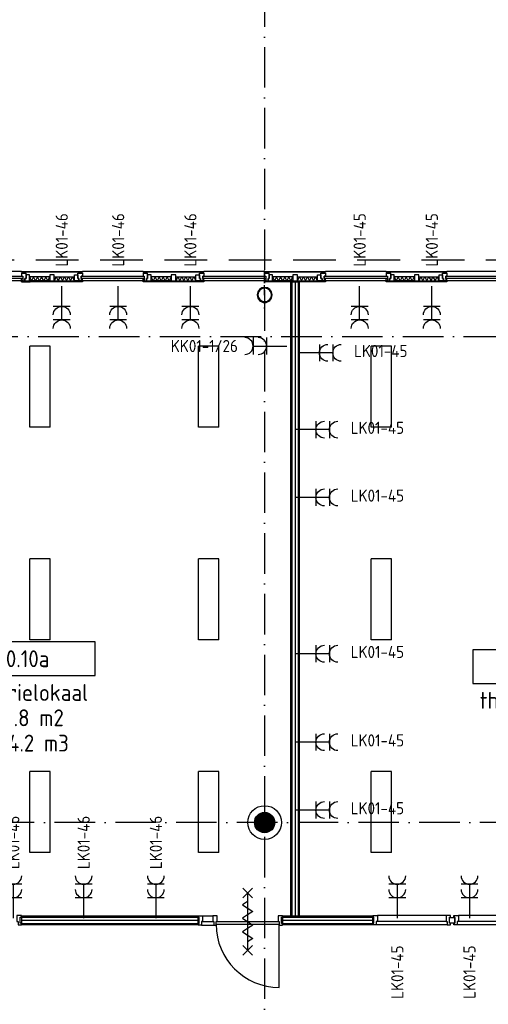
# Model space of a CAD drawing. Header units: millimetres. Extents: x 90707 to 259985, y -1262 to 84291.
# Tile 56 of 75: x 186718 to 193658, y 55115 to 69703. Entities that reach past the tile are written whole.
import ezdxf
from ezdxf.enums import TextEntityAlignment as Align

# ---------------------------------------------------------------- set-up
doc = ezdxf.new("R2010")
doc.units = ezdxf.units.MM
doc.header["$LTSCALE"] = 100
doc.linetypes.add('DASHDOT', pattern=[9, 6, -1.5, 0, -1.5])
doc.linetypes.add('HIDDEN', pattern=[9.525, 6.35, -3.175])
doc.layers.get('0').update_dxf_attribs({"linetype": 'CONTINUOUS'})
for name, color, linetype in [('AANSLWCD', 3, 'CONTINUOUS'), ('ABNSLWCD_ATTRIB', 2, 'CONTINUOUS'), ('AL$1----_ALGEMEEN', 7, 'CONTINUOUS'), ('AL$1----_MAATVOERING', 7, 'CONTINUOUS'), ('AL$7----_STRAMIEN', 1, 'DASHDOT'), ('AL$8----_HULPKOLOM', 2, 'CONTINUOUS'), ('AL$8----_HULPLIJNEN', 2, 'CONTINUOUS'), ('AL21K---_ISOLATIE', 1, 'CONTINUOUS'), ('AL22----_BINNENWAND', 7, 'CONTINUOUS'), ('AL28----_KONSTRUKTIE', 3, 'CONTINUOUS'), ('AL31----_BUITENKOZ', 7, 'CONTINUOUS'), ('AL32----_BINNENKOZ', 7, 'CONTINUOUS'), ('AL32----_DRAAIRICHTING', 1, 'CONTINUOUS'), ('AL65----_BEVEILIGING', 7, 'CONTINUOUS'), ('ALL-----_REFLIJNEN', 8, 'CONTINUOUS'), ('ALXAA---_GEWBETON', 12, 'CONTINUOUS'), ('ALXOU---_GLAS', 7, 'CONTINUOUS'), ('ARMATUUR', 8, 'CONTINUOUS'), ('EL6441--_DATACOM', 3, 'CONTINUOUS'), ('GEBOUWLABEL', 4, 'CONTINUOUS'), ('INHOUD', 7, 'CONTINUOUS'), ('OMSCHRIJVING', 7, 'CONTINUOUS'), ('OPPERVLAK', 7, 'CONTINUOUS'), ('VOLGNUMMER', 7, 'CONTINUOUS')]:
    doc.layers.add(name, color=color, linetype=linetype)
doc.styles.add('1_8', font='ISO', dxfattribs={"height": 1.8})
doc.styles.add('NORATT', font='isocp.shx')
doc.styles.get("Standard").update_dxf_attribs({"font": 'iso.shx'})
pattern_1 = [(90, (99228.322, 59069.537), (-20, 1e-15), [])]

# ---------------------------------------------------------------- blocks, each defined once
blk = doc.blocks.new('ES3W2A')
for p, q in [((1.25, 2), (-1.25, 2)), ((0, 2), (0, -3)), ((1.25, 0), (-1.25, 0))]:
    blk.add_line(p, q)
for centre in [(0, 3.25), (0, 1.25)]:
    blk.add_arc(centre, 1.25, 180, 0)
at = {"style": '1_8'}
for tag, flags, p in [('VERMOGEN', 9, (-2.5, 5)), ('GROEP', 8, (0, 5)), ('SCHAK', 8, (2.5, 5)), ('GELIJK', 9, (5, 5)), ('KAST', 9, (7, 5)), ('TAL', 8, (2.5, 5))]:
    blk.add_attdef(tag, text='', height=1.8, rotation=90, dxfattribs=dict(at, flags=flags)).set_placement(p, align=Align.MIDDLE_CENTER)
at = {"style": '1_8', "width": 0.7, "flags": 8}
blk.add_attdef('DOEL', text='', height=1.8, rotation=90, dxfattribs=at).set_placement((-2.5, 5), align=Align.MIDDLE_LEFT)
at = {"style": '1_8', "flags": 9}
blk.add_attdef('M_CODE', text='', height=1.8, dxfattribs=at).set_placement((0, 0), align=Align.MIDDLE_CENTER)
blk = doc.blocks.new('GEBOUWLABEL')
at = {"layer": 'VOLGNUMMER'}
blk.add_lwpolyline([(-4, -1), (4, -1), (4, 1), (-4, 1)], close=True, dxfattribs=at)
at = {"color": 0, "linetype": 'ByBlock', "flags": 1}
for tag, p in [('OPPERVLAKTESOORT', (0.5, 8)), ('TERREIN', (0.5, 6.5)), ('GEBOUW', (0.5, 5)), ('GEBRUIKSFUNCTIE', (0.5, 3.5)), ('BOUWLAAG', (0.5, 2)), ('HOOGTE', (0, -6.5)), ('RUIMTEFUNCTIE', (0, -8))]:
    blk.add_attdef(tag, text='', height=1, dxfattribs=at).set_placement(p, align=Align.MIDDLE_CENTER)
at = {"layer": 'INHOUD', "color": 0, "linetype": 'ByBlock'}
blk.add_attdef('INHOUD', text='', height=1, dxfattribs=at).set_placement((0, -5), align=Align.MIDDLE_CENTER)
at = {"layer": 'OMSCHRIJVING', "color": 0, "linetype": 'ByBlock'}
blk.add_attdef('OMSCHRIJVING', text='', height=1, dxfattribs=at).set_placement((0, -2), align=Align.MIDDLE_CENTER)
at = {"layer": 'OPPERVLAK', "color": 0, "linetype": 'ByBlock'}
blk.add_attdef('OPPERVLAK', text='', height=1, dxfattribs=at).set_placement((0, -3.5), align=Align.MIDDLE_CENTER)
at = {"layer": 'VOLGNUMMER', "color": 0, "linetype": 'ByBlock'}
blk.add_attdef('VOLGNUMMER', text='', height=1, dxfattribs=at).set_placement((0, 0), align=Align.MIDDLE_CENTER)
blk = doc.blocks.new('A$Cca306792')
at = {"layer": 'ALXAA---_GEWBETON'}
h = blk.add_hatch(dxfattribs=at)
h.set_pattern_fill('GEWPBET', color=8, scale=100, angle=90, style=0)
h.set_pattern_definition(pattern_1)
edge = h.paths.add_edge_path()
edge.add_arc((99228, 59070), 150, 0, 360)
h = blk.add_hatch(dxfattribs=at)
h.set_pattern_fill('GEWPBET', color=8, scale=100, angle=90, style=0)
h.set_pattern_definition(pattern_1)
edge = h.paths.add_edge_path()
edge.add_arc((99228, 59070), 150, 0, 360)
at = {"layer": 'AL$1----_ALGEMEEN', "color": 8}
blk.add_lwpolyline([(102045, 57665), (102045, 57579), (101967, 57579), (101967, 57665)], close=True, dxfattribs=at)
at = {"layer": 'AL$1----_MAATVOERING', "color": 8, "linetype": 'HIDDEN'}
blk.add_line((92028, 67405), (106528, 67406), dxfattribs=at)
at = {"layer": 'AL$7----_STRAMIEN'}
for p, q in [((99228, 78659), (99228, 5370)), ((80572, 66270), (108418, 66270))]:
    blk.add_line(p, q, dxfattribs=at)
at = {"layer": 'AL$7----_STRAMIEN', "color": 1}
blk.add_lwpolyline([(146222, 59070), (2867, 59070)], dxfattribs=at)
at = {"layer": 'AL$8----_HULPKOLOM', "color": 8}
blk.add_circle((99228, 59070), 250, dxfattribs=at)
blk.add_circle((99228, 59070), 250, dxfattribs=at)
blk.add_circle((99228, 59070), 250, dxfattribs=at)
blk.add_circle((99228, 59070), 250, dxfattribs=at)
at = {"layer": 'AL$8----_HULPLIJNEN', "color": 8, "linetype": 'DASHDOT', "ltscale": 0.25}
for q in [(99228, 67251), (99228, 66516)]:
    blk.add_line((99228, 66884), q, dxfattribs=at)
at = {"layer": 'AL21K---_ISOLATIE', "color": 8, "linetype": 'Continuous'}
for p, q in [((96045, 67156), (95745, 67156)), ((95775, 67096), (95749, 67156)), ((95805, 67156), (95775, 67096)), ((95835, 67096), (95805, 67156)), ((95865, 67156), (95835, 67096)), ((95895, 67096), (95865, 67156)), ((95925, 67156), (95895, 67096)), ((95955, 67096), (95925, 67156)), ((95985, 67156), (95955, 67096)), ((96015, 67096), (95985, 67156)), ((96041, 67156), (96015, 67096)), ((96112, 67156), (96411, 67156)), ((96116, 67096), (96142, 67156)), ((96142, 67156), (96172, 67096)), ((96172, 67096), (96202, 67156)), ((96202, 67156), (96232, 67096)), ((96232, 67096), (96262, 67156)), ((96262, 67156), (96292, 67096)), ((96292, 67096), (96321, 67156)), ((96321, 67156), (96351, 67096)), ((96351, 67096), (96381, 67156)), ((96381, 67156), (96407, 67096)), ((97845, 67156), (97545, 67156)), ((97575, 67096), (97549, 67156)), ((97605, 67156), (97575, 67096)), ((97635, 67096), (97605, 67156)), ((97665, 67156), (97635, 67096)), ((97695, 67096), (97665, 67156)), ((97725, 67156), (97695, 67096)), ((97755, 67096), (97725, 67156)), ((97785, 67156), (97755, 67096)), ((97815, 67096), (97785, 67156)), ((97841, 67156), (97815, 67096)), ((97912, 67156), (98211, 67156)), ((97916, 67096), (97942, 67156)), ((97942, 67156), (97972, 67096)), ((97972, 67096), (98002, 67156)), ((98002, 67156), (98032, 67096)), ((98032, 67096), (98062, 67156)), ((98062, 67156), (98092, 67096)), ((98092, 67096), (98121, 67156)), ((98121, 67156), (98151, 67096)), ((98151, 67096), (98181, 67156)), ((98181, 67156), (98207, 67096)), ((99645, 67156), (99345, 67156)), ((99375, 67096), (99349, 67156)), ((99405, 67156), (99375, 67096)), ((99435, 67096), (99405, 67156)), ((99465, 67156), (99435, 67096)), ((99495, 67096), (99465, 67156)), ((99525, 67156), (99495, 67096)), ((99555, 67096), (99525, 67156)), ((99585, 67156), (99555, 67096)), ((99615, 67096), (99585, 67156)), ((99641, 67156), (99615, 67096)), ((99712, 67156), (100011, 67156)), ((99716, 67096), (99742, 67156)), ((99742, 67156), (99772, 67096)), ((99772, 67096), (99802, 67156)), ((99802, 67156), (99832, 67096)), ((99832, 67096), (99862, 67156)), ((99862, 67156), (99892, 67096)), ((99892, 67096), (99921, 67156)), ((99921, 67156), (99951, 67096)), ((99951, 67096), (99981, 67156)), ((99981, 67156), (100007, 67096)), ((101445, 67156), (101145, 67156)), ((101175, 67096), (101149, 67156)), ((101205, 67156), (101175, 67096)), ((101235, 67096), (101205, 67156)), ((101265, 67156), (101235, 67096)), ((101295, 67096), (101265, 67156)), ((101325, 67156), (101295, 67096)), ((101355, 67096), (101325, 67156)), ((101385, 67156), (101355, 67096)), ((101415, 67096), (101385, 67156)), ((101441, 67156), (101415, 67096)), ((101512, 67156), (101811, 67156)), ((101516, 67096), (101542, 67156)), ((101542, 67156), (101572, 67096)), ((101572, 67096), (101602, 67156)), ((101602, 67156), (101632, 67096)), ((101632, 67096), (101662, 67156)), ((101662, 67156), (101692, 67096)), ((101692, 67096), (101721, 67156)), ((101721, 67156), (101751, 67096)), ((101751, 67096), (101781, 67156)), ((101781, 67156), (101807, 67096)), ((96045, 67096), (95745, 67096)), ((96112, 67096), (96411, 67096)), ((97845, 67096), (97545, 67096)), ((97912, 67096), (98211, 67096)), ((99645, 67096), (99345, 67096)), ((99712, 67096), (100011, 67096)), ((101445, 67096), (101145, 67096)), ((101512, 67096), (101811, 67096))]:
    blk.add_line(p, q, dxfattribs=at)
for points in [[(96045, 67156), (95745, 67156)], [(96041, 67156), (96015, 67096), (95985, 67156), (95955, 67096), (95925, 67156), (95895, 67096), (95865, 67156), (95835, 67096), (95805, 67156), (95775, 67096), (95749, 67156)], [(96112, 67156), (96411, 67156)], [(96116, 67096), (96142, 67156), (96172, 67096), (96202, 67156), (96232, 67096), (96262, 67156), (96292, 67096), (96321, 67156), (96351, 67096), (96381, 67156), (96407, 67096)], [(97845, 67156), (97545, 67156)], [(97841, 67156), (97815, 67096), (97785, 67156), (97755, 67096), (97725, 67156), (97695, 67096), (97665, 67156), (97635, 67096), (97605, 67156), (97575, 67096), (97549, 67156)], [(97912, 67156), (98211, 67156)], [(97916, 67096), (97942, 67156), (97972, 67096), (98002, 67156), (98032, 67096), (98062, 67156), (98092, 67096), (98121, 67156), (98151, 67096), (98181, 67156), (98207, 67096)], [(99645, 67156), (99345, 67156)], [(99641, 67156), (99615, 67096), (99585, 67156), (99555, 67096), (99525, 67156), (99495, 67096), (99465, 67156), (99435, 67096), (99405, 67156), (99375, 67096), (99349, 67156)], [(99712, 67156), (100011, 67156)], [(99716, 67096), (99742, 67156), (99772, 67096), (99802, 67156), (99832, 67096), (99862, 67156), (99892, 67096), (99921, 67156), (99951, 67096), (99981, 67156), (100007, 67096)], [(101445, 67156), (101145, 67156)], [(101441, 67156), (101415, 67096), (101385, 67156), (101355, 67096), (101325, 67156), (101295, 67096), (101265, 67156), (101235, 67096), (101205, 67156), (101175, 67096), (101149, 67156)], [(101512, 67156), (101811, 67156)], [(101516, 67096), (101542, 67156), (101572, 67096), (101602, 67156), (101632, 67096), (101662, 67156), (101692, 67096), (101721, 67156), (101751, 67096), (101781, 67156), (101807, 67096)], [(96045, 67096), (95745, 67096)], [(96112, 67096), (96411, 67096)], [(97845, 67096), (97545, 67096)], [(97912, 67096), (98211, 67096)], [(99645, 67096), (99345, 67096)], [(99712, 67096), (100011, 67096)], [(101445, 67096), (101145, 67096)], [(101512, 67096), (101811, 67096)]]:
    blk.add_lwpolyline(points, dxfattribs=at)
at = {"layer": 'AL22----_BINNENWAND', "color": 8}
for p, q in [((95628, 67079), (95753, 67079)), ((99616, 57685), (99616, 67079)), ((99616, 67079), (99741, 67079)), ((99741, 67079), (99741, 57685)), ((100831, 57685), (99493, 57685)), ((99493, 57685), (99493, 57560)), ((99741, 57685), (99616, 57685)), ((100831, 57560), (100831, 57685)), ((99493, 57560), (100831, 57560))]:
    blk.add_line(p, q, dxfattribs=at)
at = {"layer": 'AL22----_BINNENWAND', "color": 8, "linetype": 'Continuous'}
for p, q in [((99631, 67079), (99631, 57685)), ((99726, 67079), (99726, 57685)), ((99493, 57670), (100831, 57670)), ((99493, 57575), (100831, 57575))]:
    blk.add_line(p, q, dxfattribs=at)
at = {"layer": 'AL22----_BINNENWAND', "color": 8}
blk.add_lwpolyline([(95625, 57560), (98242, 57560), (98242, 57685), (95625, 57685)], close=True, dxfattribs=at)
at = {"layer": 'AL22----_BINNENWAND', "color": 8, "linetype": 'Continuous'}
for points in [[(95625, 57670), (98242, 57670)], [(95625, 57575), (98242, 57575)]]:
    blk.add_lwpolyline(points, dxfattribs=at)
at = {"layer": 'AL28----_KONSTRUKTIE', "color": 8}
for points in [[(99338, 66889, 1), (99119, 66889, 1)], [(99330, 66889, 1), (99127, 66889, 1)]]:
    blk.add_lwpolyline(points, format="xyb", close=True, dxfattribs=at)
blk.add_circle((99228, 59070), 150, dxfattribs=at)
blk.add_circle((99228, 59070), 150, dxfattribs=at)
blk.add_circle((99228, 59070), 150, dxfattribs=at)
blk.add_circle((99228, 59070), 150, dxfattribs=at)
for radius, start, end in [(110, 0, 180), (102, 0, 180), (110, 180, 0), (102, 180, 0)]:
    blk.add_arc((99228, 66884), radius, start, end, dxfattribs=at)
at = {"layer": 'AL31----_BUITENKOZ', "color": 8}
for p, q in [((95628, 67235), (94728, 67235)), ((95628, 67223), (95628, 67235)), ((95628, 67235), (96528, 67235)), ((96528, 67223), (95628, 67223)), ((95695, 67210), (95628, 67210)), ((95628, 67210), (95628, 67163)), ((95628, 67163), (95645, 67163)), ((95628, 67096), (95628, 67133)), ((95628, 67133), (95645, 67133)), ((95681, 67223), (95638, 67223)), ((95638, 67223), (95638, 67210)), ((95638, 67210), (95681, 67210)), ((95645, 67163), (95645, 67096)), ((95645, 67133), (95645, 67096)), ((95695, 67129), (95678, 67129)), ((95678, 67129), (95678, 67096)), ((95678, 67096), (95678, 67129)), ((95678, 67129), (95695, 67129)), ((95681, 67210), (95681, 67223)), ((95695, 67129), (95695, 67210)), ((95745, 67184), (95695, 67184)), ((95695, 67184), (95695, 67129)), ((95745, 67096), (95745, 67184)), ((96112, 67184), (96045, 67184)), ((96045, 67184), (96045, 67096)), ((96112, 67096), (96112, 67184)), ((96411, 67096), (96411, 67184)), ((96411, 67184), (96461, 67184)), ((96461, 67129), (96461, 67210)), ((96461, 67210), (96528, 67210)), ((96461, 67184), (96461, 67129)), ((96461, 67129), (96478, 67129)), ((96478, 67129), (96461, 67129)), ((96475, 67210), (96475, 67223)), ((96475, 67223), (96518, 67223)), ((96518, 67210), (96475, 67210)), ((96478, 67129), (96478, 67096)), ((96478, 67096), (96478, 67129)), ((96528, 67163), (96511, 67163)), ((96511, 67163), (96511, 67096)), ((96511, 67133), (96511, 67096)), ((96528, 67133), (96511, 67133)), ((96518, 67223), (96518, 67210)), ((97428, 67235), (96528, 67235)), ((96528, 67235), (96528, 67223)), ((96528, 67210), (96528, 67163)), ((96528, 67096), (96528, 67133)), ((97428, 67223), (97428, 67235)), ((97428, 67235), (98328, 67235)), ((98328, 67223), (97428, 67223)), ((97495, 67210), (97428, 67210)), ((97428, 67210), (97428, 67163)), ((97428, 67163), (97445, 67163)), ((97428, 67096), (97428, 67133)), ((97428, 67133), (97445, 67133)), ((97481, 67223), (97438, 67223)), ((97438, 67223), (97438, 67210)), ((97438, 67210), (97481, 67210)), ((97445, 67163), (97445, 67096)), ((97445, 67133), (97445, 67096)), ((97495, 67129), (97478, 67129)), ((97478, 67129), (97478, 67096)), ((97478, 67096), (97478, 67129)), ((97478, 67129), (97495, 67129)), ((97481, 67210), (97481, 67223)), ((97495, 67129), (97495, 67210)), ((97545, 67184), (97495, 67184)), ((97495, 67184), (97495, 67129)), ((97545, 67096), (97545, 67184)), ((97912, 67184), (97845, 67184)), ((97845, 67184), (97845, 67096)), ((97912, 67096), (97912, 67184)), ((98211, 67096), (98211, 67184)), ((98211, 67184), (98261, 67184)), ((98261, 67129), (98261, 67208)), ((98261, 67208), (98328, 67208)), ((98261, 67184), (98261, 67129)), ((98261, 67129), (98278, 67129)), ((98278, 67129), (98261, 67129)), ((98275, 67208), (98275, 67223)), ((98275, 67223), (98318, 67223)), ((98318, 67208), (98275, 67208)), ((98278, 67129), (98278, 67096)), ((98278, 67094), (98278, 67129)), ((98328, 67163), (98311, 67163)), ((98311, 67163), (98311, 67094)), ((98311, 67133), (98311, 67094)), ((98328, 67133), (98311, 67133)), ((98318, 67223), (98318, 67208)), ((98328, 67235), (98328, 67223)), ((99228, 67235), (98328, 67235)), ((98328, 67208), (98328, 67163)), ((98328, 67094), (98328, 67133)), ((99228, 67223), (99228, 67235)), ((99228, 67235), (100128, 67235)), ((100128, 67223), (99228, 67223)), ((99295, 67208), (99228, 67208)), ((99228, 67208), (99228, 67163)), ((99228, 67163), (99245, 67163)), ((99228, 67094), (99228, 67133)), ((99228, 67133), (99245, 67133)), ((99281, 67223), (99238, 67223)), ((99238, 67223), (99238, 67208)), ((99238, 67208), (99281, 67208)), ((99245, 67163), (99245, 67094)), ((99245, 67133), (99245, 67094)), ((99278, 67094), (99278, 67129)), ((99278, 67129), (99295, 67129)), ((99295, 67129), (99278, 67129)), ((99278, 67129), (99278, 67096)), ((99281, 67208), (99281, 67223)), ((99295, 67129), (99295, 67208)), ((99345, 67184), (99295, 67184)), ((99295, 67184), (99295, 67129)), ((99345, 67096), (99345, 67184)), ((99712, 67184), (99645, 67184)), ((99645, 67184), (99645, 67096)), ((99712, 67096), (99712, 67184)), ((100011, 67096), (100011, 67184)), ((100011, 67184), (100061, 67184)), ((100061, 67129), (100061, 67210)), ((100061, 67210), (100128, 67210)), ((100061, 67184), (100061, 67129)), ((100078, 67129), (100061, 67129)), ((100061, 67129), (100078, 67129)), ((100075, 67210), (100075, 67223)), ((100075, 67223), (100118, 67223)), ((100118, 67210), (100075, 67210)), ((100078, 67096), (100078, 67129)), ((100078, 67129), (100078, 67096)), ((100128, 67163), (100111, 67163)), ((100111, 67163), (100111, 67096)), ((100111, 67133), (100111, 67096)), ((100128, 67133), (100111, 67133)), ((100118, 67223), (100118, 67210)), ((100128, 67235), (100128, 67223)), ((101028, 67235), (100128, 67235)), ((100128, 67210), (100128, 67163)), ((100128, 67096), (100128, 67133)), ((101028, 67223), (101028, 67235)), ((101028, 67235), (101928, 67235)), ((101928, 67223), (101028, 67223)), ((101095, 67210), (101028, 67210)), ((101028, 67210), (101028, 67163)), ((101028, 67163), (101045, 67163)), ((101028, 67096), (101028, 67133)), ((101028, 67133), (101045, 67133)), ((101081, 67223), (101038, 67223)), ((101038, 67223), (101038, 67210)), ((101038, 67210), (101081, 67210)), ((101045, 67163), (101045, 67096)), ((101045, 67133), (101045, 67096)), ((101078, 67096), (101078, 67129)), ((101078, 67129), (101095, 67129)), ((101095, 67129), (101078, 67129)), ((101078, 67129), (101078, 67096)), ((101081, 67210), (101081, 67223)), ((101095, 67129), (101095, 67210)), ((101145, 67184), (101095, 67184)), ((101095, 67184), (101095, 67129)), ((101145, 67096), (101145, 67184)), ((101512, 67184), (101445, 67184)), ((101445, 67184), (101445, 67096)), ((101512, 67096), (101512, 67184)), ((101811, 67096), (101811, 67184)), ((101811, 67184), (101861, 67184)), ((101861, 67129), (101861, 67210)), ((101861, 67210), (101928, 67210)), ((101861, 67184), (101861, 67129)), ((101861, 67129), (101878, 67129)), ((101878, 67129), (101861, 67129)), ((101875, 67210), (101875, 67223)), ((101875, 67223), (101918, 67223)), ((101918, 67210), (101875, 67210)), ((101878, 67129), (101878, 67096)), ((101878, 67096), (101878, 67129)), ((101928, 67163), (101911, 67163)), ((101911, 67163), (101911, 67096)), ((101911, 67133), (101911, 67096)), ((101928, 67133), (101911, 67133)), ((101918, 67223), (101918, 67210)), ((102828, 67235), (101928, 67235)), ((101928, 67235), (101928, 67223)), ((101928, 67210), (101928, 67163)), ((101928, 67096), (101928, 67133)), ((95628, 67096), (94728, 67096)), ((95628, 67079), (95628, 67096)), ((95628, 67096), (96528, 67096)), ((95645, 67096), (95628, 67096)), ((96528, 67079), (95628, 67079)), ((95645, 67096), (95678, 67096)), ((95678, 67096), (95745, 67096)), ((96045, 67096), (96112, 67096)), ((96478, 67096), (96411, 67096)), ((96511, 67096), (96478, 67096)), ((96511, 67096), (96528, 67096)), ((97428, 67096), (96528, 67096)), ((96528, 67096), (96528, 67079)), ((97428, 67079), (97428, 67096)), ((97428, 67096), (98328, 67096)), ((97445, 67096), (97428, 67096)), ((98328, 67079), (97428, 67079)), ((97445, 67096), (97478, 67096)), ((97478, 67096), (97545, 67096)), ((97845, 67096), (97912, 67096)), ((98278, 67096), (98211, 67096)), ((98311, 67094), (98278, 67094)), ((98311, 67094), (98328, 67094)), ((98328, 67096), (98328, 67079)), ((99228, 67094), (98328, 67094)), ((99228, 67079), (99228, 67096)), ((99228, 67096), (100128, 67096)), ((99245, 67094), (99228, 67094)), ((100128, 67079), (99228, 67079)), ((99245, 67094), (99278, 67094)), ((99278, 67096), (99345, 67096)), ((99645, 67096), (99712, 67096)), ((100078, 67096), (100011, 67096)), ((100111, 67096), (100078, 67096)), ((100111, 67096), (100128, 67096)), ((100128, 67096), (100128, 67079)), ((101028, 67096), (100128, 67096)), ((101028, 67079), (101028, 67096)), ((101028, 67096), (101928, 67096)), ((101045, 67096), (101028, 67096)), ((101928, 67079), (101028, 67079)), ((101045, 67096), (101078, 67096)), ((101078, 67096), (101145, 67096)), ((101445, 67096), (101512, 67096)), ((101878, 67096), (101811, 67096)), ((101911, 67096), (101878, 67096)), ((101911, 67096), (101928, 67096)), ((102828, 67096), (101928, 67096)), ((101928, 67096), (101928, 67079))]:
    blk.add_line(p, q, dxfattribs=at)
for points in [[(95628, 67235), (94728, 67235)], [(97428, 67235), (96528, 67235)], [(99228, 67235), (98328, 67235)], [(101028, 67235), (100128, 67235)], [(102828, 67235), (101928, 67235)], [(95628, 67096), (94728, 67096)], [(97428, 67096), (96528, 67096)], [(99228, 67094), (98328, 67094)], [(101028, 67096), (100128, 67096)], [(102828, 67096), (101928, 67096)]]:
    blk.add_lwpolyline(points, dxfattribs=at)
for points in [[(96528, 67235), (96528, 67223), (95628, 67223), (95628, 67235)], [(95645, 67096), (95678, 67096), (95678, 67129), (95695, 67129), (95695, 67210), (95628, 67210), (95628, 67163), (95645, 67163)], [(95645, 67133), (95645, 67096), (95628, 67096), (95628, 67133)], [(95681, 67210), (95681, 67223), (95638, 67223), (95638, 67210)], [(95745, 67096), (95745, 67184), (95695, 67184), (95695, 67129), (95678, 67129), (95678, 67096)], [(96112, 67096), (96112, 67184), (96045, 67184), (96045, 67096)], [(96411, 67096), (96411, 67184), (96461, 67184), (96461, 67129), (96478, 67129), (96478, 67096)], [(96511, 67096), (96478, 67096), (96478, 67129), (96461, 67129), (96461, 67210), (96528, 67210), (96528, 67163), (96511, 67163)], [(96475, 67210), (96475, 67223), (96518, 67223), (96518, 67210)], [(96511, 67133), (96511, 67096), (96528, 67096), (96528, 67133)], [(98328, 67235), (98328, 67223), (97428, 67223), (97428, 67235)], [(97445, 67096), (97478, 67096), (97478, 67129), (97495, 67129), (97495, 67210), (97428, 67210), (97428, 67163), (97445, 67163)], [(97445, 67133), (97445, 67096), (97428, 67096), (97428, 67133)], [(97481, 67210), (97481, 67223), (97438, 67223), (97438, 67210)], [(97545, 67096), (97545, 67184), (97495, 67184), (97495, 67129), (97478, 67129), (97478, 67096)], [(97912, 67096), (97912, 67184), (97845, 67184), (97845, 67096)], [(98211, 67096), (98211, 67184), (98261, 67184), (98261, 67129), (98278, 67129), (98278, 67096)], [(98311, 67094), (98278, 67094), (98278, 67129), (98261, 67129), (98261, 67208), (98328, 67208), (98328, 67163), (98311, 67163)], [(98275, 67208), (98275, 67223), (98318, 67223), (98318, 67208)], [(98311, 67133), (98311, 67094), (98328, 67094), (98328, 67133)], [(100128, 67235), (100128, 67223), (99228, 67223), (99228, 67235)], [(99245, 67094), (99278, 67094), (99278, 67129), (99295, 67129), (99295, 67208), (99228, 67208), (99228, 67163), (99245, 67163)], [(99245, 67133), (99245, 67094), (99228, 67094), (99228, 67133)], [(99281, 67208), (99281, 67223), (99238, 67223), (99238, 67208)], [(99345, 67096), (99345, 67184), (99295, 67184), (99295, 67129), (99278, 67129), (99278, 67096)], [(99712, 67096), (99712, 67184), (99645, 67184), (99645, 67096)], [(100011, 67096), (100011, 67184), (100061, 67184), (100061, 67129), (100078, 67129), (100078, 67096)], [(100111, 67096), (100078, 67096), (100078, 67129), (100061, 67129), (100061, 67210), (100128, 67210), (100128, 67163), (100111, 67163)], [(100075, 67210), (100075, 67223), (100118, 67223), (100118, 67210)], [(100111, 67133), (100111, 67096), (100128, 67096), (100128, 67133)], [(101928, 67235), (101928, 67223), (101028, 67223), (101028, 67235)], [(101045, 67096), (101078, 67096), (101078, 67129), (101095, 67129), (101095, 67210), (101028, 67210), (101028, 67163), (101045, 67163)], [(101045, 67133), (101045, 67096), (101028, 67096), (101028, 67133)], [(101081, 67210), (101081, 67223), (101038, 67223), (101038, 67210)], [(101145, 67096), (101145, 67184), (101095, 67184), (101095, 67129), (101078, 67129), (101078, 67096)], [(101512, 67096), (101512, 67184), (101445, 67184), (101445, 67096)], [(101811, 67096), (101811, 67184), (101861, 67184), (101861, 67129), (101878, 67129), (101878, 67096)], [(101911, 67096), (101878, 67096), (101878, 67129), (101861, 67129), (101861, 67210), (101928, 67210), (101928, 67163), (101911, 67163)], [(101875, 67210), (101875, 67223), (101918, 67223), (101918, 67210)], [(101911, 67133), (101911, 67096), (101928, 67096), (101928, 67133)], [(96528, 67096), (96528, 67079), (95628, 67079), (95628, 67096)], [(98328, 67096), (98328, 67079), (97428, 67079), (97428, 67096)], [(100128, 67096), (100128, 67079), (99228, 67079), (99228, 67096)], [(101928, 67096), (101928, 67079), (101028, 67079), (101028, 67096)]]:
    blk.add_lwpolyline(points, close=True, dxfattribs=at)
at = {"layer": 'AL32----_BINNENKOZ', "color": 8}
for p, q in [((99493, 57690), (99426, 57690)), ((99426, 57690), (99426, 57602)), ((99477, 57576), (99477, 57668)), ((99477, 57668), (99493, 57668)), ((99493, 57668), (99493, 57690)), ((98509, 57602), (99443, 57602)), ((98509, 57562), (99443, 57562)), ((99426, 57602), (99443, 57602)), ((99443, 57602), (99443, 57551)), ((99443, 57551), (99493, 57551)), ((99493, 57576), (99477, 57576)), ((99493, 57551), (99493, 57576))]:
    blk.add_line(p, q, dxfattribs=at)
for points in [[(95625, 57553), (95625, 57578), (95609, 57578), (95609, 57667), (95625, 57667), (95625, 57692), (95558, 57692), (95558, 57604), (95575, 57604), (95575, 57553), (95625, 57553)], [(98242, 57551), (98242, 57576), (98258, 57576), (98258, 57668), (98242, 57668), (98242, 57690), (98309, 57690), (98309, 57602), (98292, 57602), (98292, 57551), (98242, 57551)], [(98309, 57690), (98459, 57690)], [(98476, 57551), (98509, 57551), (98509, 57602), (98526, 57602), (98526, 57690), (98459, 57690), (98459, 57602), (98476, 57602), (98476, 57551), (98509, 57551)], [(100831, 57553), (100831, 57578), (100847, 57578), (100847, 57667), (100831, 57667), (100831, 57692), (100898, 57692), (100898, 57604), (100881, 57604), (100881, 57553), (100831, 57553)], [(101914, 57692), (100898, 57692)], [(101981, 57553), (101981, 57578), (101965, 57578), (101965, 57667), (101981, 57667), (101981, 57692), (101914, 57692), (101914, 57604), (101931, 57604), (101931, 57553), (101981, 57553)], [(102031, 57553), (102031, 57578), (102047, 57578), (102047, 57667), (102031, 57667), (102031, 57692), (102098, 57692), (102098, 57604), (102081, 57604), (102081, 57553), (102031, 57553)], [(103114, 57692), (102098, 57692)], [(98292, 57551), (98476, 57551)], [(98309, 57602), (98459, 57602)], [(101931, 57553), (100881, 57553)], [(101914, 57604), (100898, 57604)], [(103131, 57553), (102081, 57553)], [(103114, 57604), (102098, 57604)]]:
    blk.add_lwpolyline(points, dxfattribs=at)
at = {"layer": 'AL32----_DRAAIRICHTING', "color": 8}
blk.add_line((99443, 56628), (99443, 57562), dxfattribs=at)
blk.add_arc((99443, 57562), 934, 180, 270, dxfattribs=at)
at = {"layer": 'AL65----_BEVEILIGING', "color": 8, "linetype": 'Continuous'}
for points in [[(98906, 58097), (99046, 57957)], [(99046, 58097), (98906, 57957)], [(98976, 58027), (98976, 57177)], [(98976, 57902), (98901, 57852), (99051, 57752), (98976, 57702)], [(98976, 57702), (98901, 57652), (99051, 57552), (98976, 57502)], [(98976, 57502), (98901, 57452), (99051, 57352), (98976, 57302)], [(98906, 57247), (99046, 57107)], [(99046, 57247), (98906, 57107)]]:
    blk.add_lwpolyline(points, dxfattribs=at)
at = {"layer": 'ALL-----_REFLIJNEN', "color": 8, "linetype": 'Continuous'}
for p, q in [((99678, 67079), (99678, 57685)), ((99493, 57622), (100831, 57622))]:
    blk.add_line(p, q, dxfattribs=at)
blk.add_lwpolyline([(95625, 57622), (98242, 57622)], dxfattribs=at)
at = {"layer": 'ALXAA---_GEWBETON', "color": 8}
for p, q in [((99088, 59016), (99088, 59123)), ((99088, 59016), (99088, 59123)), ((99108, 58980), (99108, 59160)), ((99108, 58980), (99108, 59160)), ((99128, 58958), (99128, 59181)), ((99128, 58958), (99128, 59181)), ((99148, 58943), (99148, 59196)), ((99148, 58943), (99148, 59196)), ((99168, 58932), (99168, 59207)), ((99168, 58932), (99168, 59207)), ((99188, 58925), (99188, 59214)), ((99188, 58925), (99188, 59214)), ((99208, 58921), (99208, 59218)), ((99208, 58921), (99208, 59218)), ((99228, 58920), (99228, 59220)), ((99228, 58920), (99228, 59220)), ((99248, 58921), (99248, 59218)), ((99248, 58921), (99248, 59218)), ((99268, 58925), (99268, 59214)), ((99268, 58925), (99268, 59214)), ((99288, 58932), (99288, 59207)), ((99288, 58932), (99288, 59207)), ((99308, 58943), (99308, 59196)), ((99308, 58943), (99308, 59196)), ((99328, 58958), (99328, 59181)), ((99328, 58958), (99328, 59181)), ((99348, 58980), (99348, 59160)), ((99348, 58980), (99348, 59160)), ((99368, 59016), (99368, 59123)), ((99368, 59016), (99368, 59123))]:
    blk.add_line(p, q, dxfattribs=at)
at = {"layer": 'ALXOU---_GLAS', "color": 8}
for p, q in [((94711, 67163), (95645, 67163)), ((95645, 67133), (94711, 67133)), ((95645, 67163), (95645, 67133)), ((96511, 67133), (96511, 67163)), ((96511, 67163), (97445, 67163)), ((97445, 67133), (96511, 67133)), ((97445, 67163), (97445, 67133)), ((98311, 67133), (98311, 67163)), ((98311, 67163), (99245, 67163)), ((99245, 67133), (98311, 67133)), ((99245, 67163), (99245, 67133)), ((100111, 67133), (100111, 67163)), ((100111, 67163), (101045, 67163)), ((101045, 67133), (100111, 67133)), ((101045, 67163), (101045, 67133)), ((101911, 67133), (101911, 67163)), ((101911, 67163), (102845, 67163)), ((102845, 67133), (101911, 67133))]:
    blk.add_line(p, q, dxfattribs=at)
for points in [[(95645, 67163), (95645, 67133), (94711, 67133), (94711, 67163)], [(97445, 67163), (97445, 67133), (96511, 67133), (96511, 67163)], [(99245, 67163), (99245, 67133), (98311, 67133), (98311, 67163)], [(101045, 67163), (101045, 67133), (100111, 67133), (100111, 67163)], [(102845, 67163), (102845, 67133), (101911, 67133), (101911, 67163)]]:
    blk.add_lwpolyline(points, close=True, dxfattribs=at)
at = {"layer": 'ARMATUUR', "color": 8}
for points in [[(96049, 66126), (95749, 66126)], [(95749, 64926), (95749, 66126)], [(96049, 64926), (96049, 66126)], [(98249, 64926), (98249, 66126)], [(98549, 66126), (98249, 66126)], [(98549, 64926), (98549, 66126)], [(100807, 64926), (100807, 66126)], [(101107, 66126), (100807, 66126)], [(101107, 64926), (101107, 66126)], [(96049, 64926), (95749, 64926)], [(98549, 64926), (98249, 64926)], [(101107, 64926), (100807, 64926)], [(95749, 61776), (95749, 62976)], [(96049, 62976), (95749, 62976)], [(96049, 61776), (96049, 62976)], [(98249, 61776), (98249, 62976)], [(98549, 62976), (98249, 62976)], [(98549, 61776), (98549, 62976)], [(100807, 61776), (100807, 62976)], [(101107, 62976), (100807, 62976)], [(101107, 61776), (101107, 62976)], [(96049, 61776), (95749, 61776)], [(98549, 61776), (98249, 61776)], [(101107, 61776), (100807, 61776)], [(96049, 59826), (95749, 59826)], [(95749, 58626), (95749, 59826)], [(96049, 58626), (96049, 59826)], [(98249, 58626), (98249, 59826)], [(98549, 59826), (98249, 59826)], [(98549, 58626), (98549, 59826)], [(101107, 59826), (100807, 59826)], [(100807, 58626), (100807, 59826)], [(101107, 58626), (101107, 59826)], [(96049, 58626), (95749, 58626)], [(98549, 58626), (98249, 58626)], [(101107, 58626), (100807, 58626)]]:
    blk.add_lwpolyline(points, dxfattribs=at)
at = {"layer": 'GEBOUWLABEL', "color": 8, "xscale": 250, "yscale": 250, "zscale": 250}
for p, values in [((95718, 61497), {'VOLGNUMMER': '0.10a', 'OMSCHRIJVING': 'theorielokaal', 'OPPERVLAK': '69.8 m2', 'INHOUD': '294.2 m3'}), ((103309, 61381), {'VOLGNUMMER': '0.10', 'OMSCHRIJVING': 'theorielokaal', 'OPPERVLAK': '67.7 m2', 'INHOUD': ' m3'})]:
    blk.add_blockref('GEBOUWLABEL', p, dxfattribs=at).add_auto_attribs(values)
at = {"layer": 'VOLGNUMMER', "color": 252, "linetype": 'ByBlock'}
for tag, p in [('0.28', (16187, 74214)), ('0.16', (78893, 73105)), ('0.17', (62961, 72994)), ('0.29', (35887, 72529)), ('0.18', (53124, 64542)), ('0.701', (85482, 63517)), ('0.30', (29366, 63128)), ('0.32', (36092, 63166)), ('0.12', (90689, 63024)), ('0.29A', (33165, 62745)), ('0.30', (38191, 61494)), ('0.19', (61479, 61433)), ('0.27', (17657, 61363)), ('0.14', (89762, 60088)), ('0.33', (45869, 59450)), ('0.15', (73454, 57402)), ('0.801', (112714, 57073)), ('0.25', (28058, 57013)), ('0.18A', (61029, 56759)), ('0.26A', (36299, 54851)), ('0.20', (60895, 53506)), ('0.800', (90980, 50804)), ('0.25A', (73288, 48435)), ('0.21', (58702, 48178)), ('0.300', (94483, 48257)), ('0.24', (35041, 47783)), ('0.102', (87631, 47613)), ('0.26', (18559, 46119)), ('0.203', (95795, 46197)), ('0.802', (68387, 42721)), ('0.204', (95497, 42149)), ('0.07B', (66790, 38909)), ('0.702', (95327, 36513))]:
    blk.add_attdef(tag, text='', height=250, dxfattribs=at).set_placement(p, align=Align.MIDDLE_CENTER)
at = {"layer": 'VOLGNUMMER', "color": 8, "linetype": 'ByBlock'}
blk.add_attdef('0.600', text='', height=250, dxfattribs=at).set_placement((96800, 48300), align=Align.MIDDLE_CENTER)

msp = doc.modelspace()

# ---------------------------------------------------------------- block references
at = {"layer": 'AANSLWCD'}
ref = msp.add_blockref('ES3W2A', (187341, 65455), dxfattribs=dict(at, xscale=-100, yscale=100, zscale=100, rotation=180))
ref.add_attrib('GROEP', 'LK01-46', dxfattribs={"layer": 'ABNSLWCD_ATTRIB', "color": 1, "height": 180, "rotation": 90, "style": 'NORATT', "flags": 8}).set_placement((187341, 66045), align=Align.MIDDLE_LEFT)
ref = msp.add_blockref('ES3W2A', (188177, 65455), dxfattribs=dict(at, xscale=-100, yscale=100, zscale=100, rotation=180))
ref.add_attrib('GROEP', 'LK01-46', dxfattribs={"layer": 'ABNSLWCD_ATTRIB', "color": 1, "height": 180, "rotation": 90, "style": 'NORATT', "flags": 8}).set_placement((188177, 66045), align=Align.MIDDLE_LEFT)
ref = msp.add_blockref('ES3W2A', (189246, 65455), dxfattribs=dict(at, xscale=-100, yscale=100, zscale=100, rotation=180))
ref.add_attrib('GROEP', 'LK01-46', dxfattribs={"layer": 'ABNSLWCD_ATTRIB', "color": 1, "height": 180, "rotation": 90, "style": 'NORATT', "flags": 8}).set_placement((189246, 66045), align=Align.MIDDLE_LEFT)
ref = msp.add_blockref('ES3W2A', (191753, 65455), dxfattribs=dict(at, xscale=-100, yscale=100, zscale=100, rotation=180))
ref.add_attrib('GROEP', 'LK01-45', dxfattribs={"layer": 'ABNSLWCD_ATTRIB', "color": 1, "height": 180, "rotation": 90, "style": 'NORATT', "flags": 8}).set_placement((191753, 66045), align=Align.MIDDLE_LEFT)
ref = msp.add_blockref('ES3W2A', (192822, 65455), dxfattribs=dict(at, xscale=-100, yscale=100, zscale=100, rotation=180))
ref.add_attrib('GROEP', 'LK01-45', dxfattribs={"layer": 'ABNSLWCD_ATTRIB', "color": 1, "height": 180, "rotation": 90, "style": 'NORATT', "flags": 8}).set_placement((192822, 66045), align=Align.MIDDLE_LEFT)
ref = msp.add_blockref('ES3W2A', (190375, 64868), dxfattribs=dict(at, xscale=100, yscale=100, zscale=100, rotation=90))
ref.add_attrib('GROEP', 'KK01-1/26', dxfattribs={"layer": 'ABNSLWCD_ATTRIB', "color": 1, "height": 180, "style": '1_8', "flags": 8}).set_placement((189950, 64868), align=Align.MIDDLE_RIGHT)
ref = msp.add_blockref('ES3W2A', (191156, 64768), dxfattribs=dict(at, xscale=-100, yscale=100, zscale=100, rotation=270))
ref.add_attrib('GROEP', 'LK01-45', dxfattribs={"layer": 'ABNSLWCD_ATTRIB', "color": 1, "height": 180, "style": 'NORATT', "flags": 8}).set_placement((192461, 64795), align=Align.MIDDLE_RIGHT)
ref = msp.add_blockref('ES3W2A', (191106, 63629), dxfattribs=dict(at, xscale=-100, yscale=100, zscale=100, rotation=270))
ref.add_attrib('GROEP', 'LK01-45', dxfattribs={"layer": 'ABNSLWCD_ATTRIB', "color": 1, "height": 180, "style": 'NORATT', "flags": 8}).set_placement((192411, 63656), align=Align.MIDDLE_RIGHT)
ref = msp.add_blockref('ES3W2A', (191106, 62625), dxfattribs=dict(at, xscale=-100, yscale=100, zscale=100, rotation=270))
ref.add_attrib('GROEP', 'LK01-45', dxfattribs={"layer": 'ABNSLWCD_ATTRIB', "color": 1, "height": 180, "style": 'NORATT', "flags": 8}).set_placement((192411, 62652), align=Align.MIDDLE_RIGHT)
ref = msp.add_blockref('ES3W2A', (191106, 60309), dxfattribs=dict(at, xscale=-100, yscale=100, zscale=100, rotation=270))
ref.add_attrib('GROEP', 'LK01-45', dxfattribs={"layer": 'ABNSLWCD_ATTRIB', "color": 1, "height": 180, "style": 'NORATT', "flags": 8}).set_placement((192411, 60336), align=Align.MIDDLE_RIGHT)
ref = msp.add_blockref('ES3W2A', (191106, 58998), dxfattribs=dict(at, xscale=-100, yscale=100, zscale=100, rotation=270))
ref.add_attrib('GROEP', 'LK01-45', dxfattribs={"layer": 'ABNSLWCD_ATTRIB', "color": 1, "height": 180, "style": 'NORATT', "flags": 8}).set_placement((192411, 59025), align=Align.MIDDLE_RIGHT)
ref = msp.add_blockref('ES3W2A', (191106, 57993), dxfattribs=dict(at, xscale=-100, yscale=100, zscale=100, rotation=270))
ref.add_attrib('GROEP', 'LK01-45', dxfattribs={"layer": 'ABNSLWCD_ATTRIB', "color": 1, "height": 180, "style": 'NORATT', "flags": 8}).set_placement((192411, 58020), align=Align.MIDDLE_RIGHT)
ref = msp.add_blockref('ES3W2A', (186623, 56693), dxfattribs=dict(at, xscale=100, yscale=100, zscale=100))
ref.add_attrib('GROEP', 'LK01-46', dxfattribs={"layer": 'ABNSLWCD_ATTRIB', "color": 1, "height": 180, "rotation": 90, "style": 'NORATT', "flags": 8}).set_placement((186623, 57118), align=Align.MIDDLE_LEFT)
ref = msp.add_blockref('ES3W2A', (187665, 56693), dxfattribs=dict(at, xscale=100, yscale=100, zscale=100))
ref.add_attrib('GROEP', 'LK01-46', dxfattribs={"layer": 'ABNSLWCD_ATTRIB', "color": 1, "height": 180, "rotation": 90, "style": 'NORATT', "flags": 8}).set_placement((187665, 57118), align=Align.MIDDLE_LEFT)
ref = msp.add_blockref('ES3W2A', (188735, 56693), dxfattribs=dict(at, xscale=100, yscale=100, zscale=100))
ref.add_attrib('GROEP', 'LK01-46', dxfattribs={"layer": 'ABNSLWCD_ATTRIB', "color": 1, "height": 180, "rotation": 90, "style": 'NORATT', "flags": 8}).set_placement((188735, 57118), align=Align.MIDDLE_LEFT)
ref = msp.add_blockref('ES3W2A', (192310, 56693), dxfattribs=dict(at, xscale=100, yscale=100, zscale=100))
ref.add_attrib('GROEP', 'LK01-45', dxfattribs={"layer": 'ABNSLWCD_ATTRIB', "color": 1, "height": 180, "rotation": 90, "style": 'NORATT', "flags": 8}).set_placement((192310, 55196), align=Align.MIDDLE_LEFT)
ref = msp.add_blockref('ES3W2A', (193379, 56693), dxfattribs=dict(at, xscale=100, yscale=100, zscale=100))
ref.add_attrib('GROEP', 'LK01-45', dxfattribs={"layer": 'ABNSLWCD_ATTRIB', "color": 1, "height": 180, "rotation": 90, "style": 'NORATT', "flags": 8}).set_placement((193379, 55196), align=Align.MIDDLE_LEFT)
at = {"layer": 'EL6441--_DATACOM'}
msp.add_blockref('A$Cca306792', (91118, -1262), dxfattribs=at)

doc.saveas('drawing.dxf')
